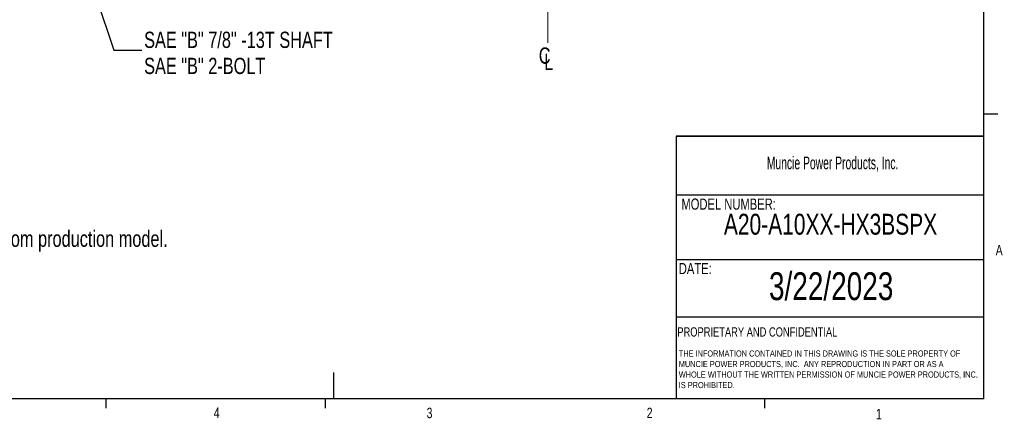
# Model space of a CAD drawing. Header units: inches. Extents: x 0.4 to 16.6, y 0.2 to 10.8.
# Tile 9 of 17: x 7.7 to 16.6, y 0.2 to 3.8. Entities that reach past the tile are written whole.
import ezdxf

# ---------------------------------------------------------------- set-up
doc = ezdxf.new("R2010")
doc.units = ezdxf.units.IN
doc.header["$MEASUREMENT"] = 0
doc.linetypes.add('CENTERX2', pattern=[0.8, 0.5, -0.1, 0.1, -0.1])
doc.layers.add('BORDER', color=7, linetype='Continuous', lineweight=25)
doc.layers.add('SLD-0', color=7, linetype='Continuous', lineweight=25)
doc.styles.add('SLDTEXTSTYLE0', font='TXT', dxfattribs={"width": 0.75})
doc.styles.add('SLDTEXTSTYLE1', font='TXT', dxfattribs={"width": 0.605})
doc.dimstyles.new('SLDDIMSTYLE1', dxfattribs={"dimtxt": 0.18, "dimasz": 0.13, "dimexe": 0, "dimexo": 0.0625, "dimgap": 0, "dimtad": 0, "dimtih": 1, "dimtoh": 1, "dimdec": 0, "dimrnd": 1e-09, "dimzin": 0, "dimdsep": 46, "dimtxsty": 'Standard', "dimsah": 1, "dimcen": 0.09, "dimadec": 0, "dimazin": 0, "dimtfac": 0.13, "dimtdec": 0, "dimtofl": 0, "dimtmove": 0, "dimatfit": 3, "dimfxl": 0, "dimfrac": 2, "dimtolj": 1, "dimtzin": 0, "dimarcsym": 0})

# ---------------------------------------------------------------- blocks, each defined once
blk = doc.blocks.new('SW_NOTE_0')
at = {"layer": 'SLD-0', "color": 0, "char_height": 0.055, "attachment_point": 1, "style": 'SLDTEXTSTYLE0'}
for s, insert in [('THE INFORMATION CONTAINED IN THIS DRAWING IS THE SOLE PROPERTY OF', (0, 0.0709)), ('MUNCIE POWER PRODUCTS, INC.  ANY REPRODUCTION IN PART OR AS A', (0, -0.0235)), ('WHOLE WITHOUT THE WRITTEN PERMISSION OF MUNCIE POWER PRODUCTS, INC.', (0, -0.1178)), ('IS PROHIBITED.', (0, -0.2122))]:
    blk.add_mtext(s, dxfattribs=dict(at, insert=insert))
blk = doc.blocks.new('SW_SYMBOL_MOD_CL')
at = {"layer": 'SLD-0', "color": 0, "char_height": 30.8, "attachment_point": 5, "style": 'SLDTEXTSTYLE0'}
for s, insert in [('C', (15.7, 23.6)), ('L', (23.6, 11.8))]:
    blk.add_mtext(s, dxfattribs=dict(at, insert=insert))
blk = doc.blocks.new('SW_NOTE_0_1')
at = {"layer": 'SLD-0', "color": 0, "char_height": 0.145833, "attachment_point": 1, "style": 'SLDTEXTSTYLE0'}
for s, insert in [('SAE "B" 7/8" -13T SHAFT', (0.0204, 0.1657)), ('SAE "B" 2-BOLT', (0.0204, -0.0681))]:
    blk.add_mtext(s, dxfattribs=dict(at, insert=insert))

msp = doc.modelspace()

# ---------------------------------------------------------------- linework, layer by layer
at = {"layer": 'BORDER'}
for p, q in [((16.3763, 0.3921), (16.3763, 10.6421)), ((16.3763, 2.9503), (16.5013, 2.9503)), ((13.6175, 2.7488), (13.6175, 0.3921)), ((13.6175, 2.2235), (16.3763, 2.2235)), ((13.6175, 1.6426), (16.3763, 1.6426)), ((13.6175, 1.1283), (16.3763, 1.1283)), ((10.5445, 0.6263), (10.5445, 0.3921)), ((16.3763, 0.3921), (0.6263, 0.3921)), ((8.501, 0.3921), (8.501, 0.3073)), ((10.4698, 0.3921), (10.4698, 0.3073)), ((14.4073, 0.3921), (14.4073, 0.3073))]:
    msp.add_line(p, q, dxfattribs=at)
at = {"layer": 'SLD-0', "color": 7, "linetype": 'CENTERX2', "lineweight": 18, "ltscale": 2.666667}
msp.add_line((12.4649, 9.0807), (12.4649, 3.5869), dxfattribs=at)
at = {"layer": 'SLD-0', "lineweight": 35}
msp.add_line((13.6175, 2.7488), (16.3763, 2.7488), dxfattribs=at)

# ---------------------------------------------------------------- block references
at = {"layer": 'SLD-0', "color": 7}
msp.add_blockref('SW_NOTE_0_1', (8.8245, 3.5204), dxfattribs=at)
at = {"layer": 'SLD-0', "color": 7, "xscale": 0.004731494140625, "yscale": 0.004731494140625, "zscale": 0.004731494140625}
msp.add_blockref('SW_SYMBOL_MOD_CL', (12.3628, 3.3592), dxfattribs=at)
at = {"layer": 'SLD-0'}
msp.add_blockref('SW_NOTE_0', (13.64, 0.7548), dxfattribs=at)

# ---------------------------------------------------------------- texts
at = {"color": 7, "linetype": 'Continuous', "lineweight": 0, "char_height": 0.0937, "attachment_point": 1, "style": 'SLDTEXTSTYLE0'}
for s, insert in [('A', (16.4821, 1.7726)), ('4', (9.4701, 0.3137)), ('3', (11.3788, 0.3116)), ('2', (13.3523, 0.3124)), ('1', (15.4083, 0.3014))]:
    msp.add_mtext(s, dxfattribs=dict(at, insert=insert))
at = {"layer": 'BORDER', "style": 'SLDTEXTSTYLE0'}
for s, insert, char_height, attachment_point in [('A20-A10XX-HX3BSPX', (15.001, 2.0521), 0.1875, 2), ('3/22/2023', (15.0065, 1.5273), 0.25, 2), ('PROPRIETARY AND CONFIDENTIAL', (13.6268, 1.0336), 0.083333, 1)]:
    msp.add_mtext(s, dxfattribs=dict(at, insert=insert, char_height=char_height, attachment_point=attachment_point))
at = {"layer": 'SLD-0', "attachment_point": 1}
for s, insert, char_height, style in [('Muncie Power Products, Inc.', (14.4296, 2.5659), 0.114583, 'SLDTEXTSTYLE1'), ('MODEL NUMBER:', (13.6634, 2.189), 0.1, 'SLDTEXTSTYLE0'), ('DATE:', (13.64, 1.6107), 0.1, 'SLDTEXTSTYLE0')]:
    msp.add_mtext(s, dxfattribs=dict(at, insert=insert, char_height=char_height, style=style))
at = {"layer": 'SLD-0', "color": 7, "insert": (5.2922, 1.9011), "char_height": 0.145833, "attachment_point": 1, "style": 'SLDTEXTSTYLE0'}
msp.add_mtext('- Flange position shown may differ from production model.', dxfattribs=at)

# ---------------------------------------------------------------- leaders
at = {"layer": 'SLD-0', "color": 7}
msp.add_leader([(8.0282, 5.144), (8.5745, 3.5204), (8.8245, 3.5204)], dimstyle='SLDDIMSTYLE1', dxfattribs=at)

doc.saveas('drawing.dxf')
